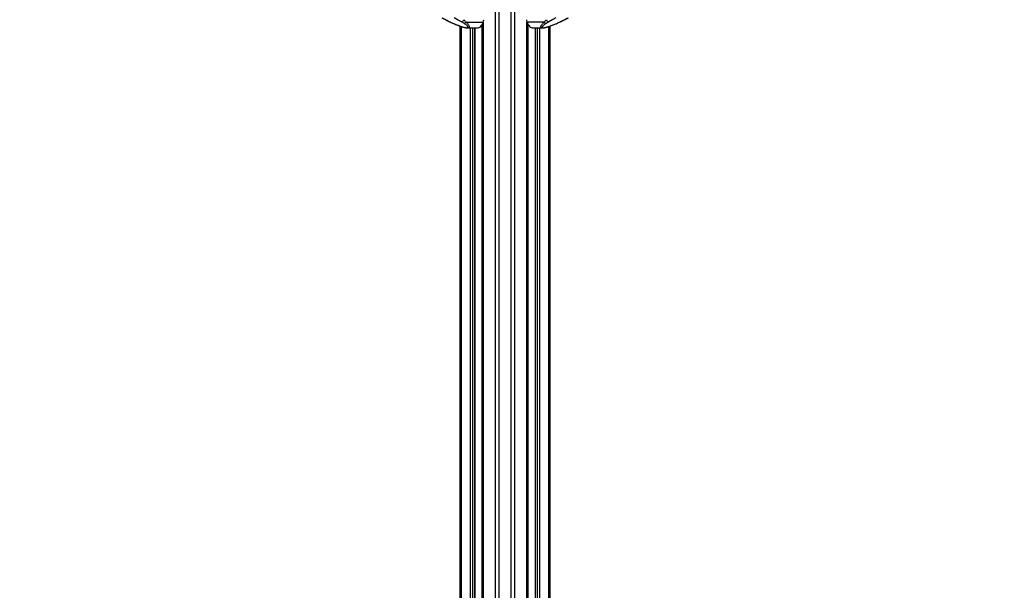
# Paper-space layout '3M DUO Wall Base Bracket' of a CAD drawing. Header units: millimetres. Extents: x 10 to 10067, y 20 to 7950.
# Tile 20 of 114: x 2826 to 4428, y 1858 to 2785. Entities that reach past the tile are written whole.
import ezdxf

# ---------------------------------------------------------------- set-up
doc = ezdxf.new("R2010")
doc.units = ezdxf.units.MM
doc.layers.add('COMPONENT_GEOMETRY', color=7, linetype='Continuous')
doc.styles.add('SLDTEXTSTYLE0', font='TXT', dxfattribs={"width": 0.75})
doc.dimstyles.new('SLDDIMSTYLE1', dxfattribs={"dimtxt": 75, "dimasz": 3.302, "dimexe": 0, "dimexo": 0.0625, "dimgap": 18.75, "dimtad": 0, "dimtih": 1, "dimtoh": 1, "dimdec": 0, "dimrnd": 1e-09, "dimzin": 12, "dimdsep": 46, "dimtxsty": 'SLDTEXTSTYLE0', "dimsah": 1, "dimcen": 0.09, "dimadec": 0, "dimazin": 3, "dimtfac": 1, "dimtdec": 0, "dimtofl": 0, "dimtmove": 0, "dimatfit": 3, "dimfxl": 1, "dimfrac": 2, "dimtolj": 1, "dimtzin": 12, "dimarcsym": 0})

# ---------------------------------------------------------------- blocks, each defined once
blk = doc.blocks.new('_D_31')
at = {"layer": 'COMPONENT_GEOMETRY', "color": 7}
for p, q in [((3546.3, 3861.9), (291.4, 3861.9)), ((294.6, 3861.9), (294.6, 2461.2)), ((294.6, 941.4), (294.6, 2342.1)), ((3494.9, 941.4), (291.4, 941.4))]:
    blk.add_line(p, q, dxfattribs=at)
for points in [[(294.6, 3861.9), (294.1, 3858.6), (295.1, 3858.6)], [(294.6, 941.4), (295.1, 944.7), (294.1, 944.7)]]:
    blk.add_solid(points, dxfattribs=at)
at = {"layer": 'COMPONENT_GEOMETRY', "color": 7, "insert": (183.8, 2438.8), "char_height": 75, "attachment_point": 1, "style": 'SLDTEXTSTYLE0'}
blk.add_mtext('2921', dxfattribs=at)
blk = doc.blocks.new('_D_32')
at = {"layer": 'COMPONENT_GEOMETRY', "color": 7}
for p, q in [((6592.4, 3169.2), (6186.1, 3169.2)), ((6189.3, 3169.2), (6189.3, 2114.8)), ((6189.3, 941.4), (6189.3, 1995.7)), ((3736.5, 941.4), (6192.5, 941.4))]:
    blk.add_line(p, q, dxfattribs=at)
for points in [[(6189.3, 3169.2), (6188.8, 3165.9), (6189.8, 3165.9)], [(6189.3, 941.4), (6189.8, 944.7), (6188.8, 944.7)]]:
    blk.add_solid(points, dxfattribs=at)
at = {"layer": 'COMPONENT_GEOMETRY', "color": 7, "insert": (6078.5, 2092.4), "char_height": 75, "attachment_point": 1, "style": 'SLDTEXTSTYLE0'}
blk.add_mtext('2228', dxfattribs=at)

psp = doc.layouts.new('3M DUO Wall Base Bracket')

# ---------------------------------------------------------------- linework, layer by layer
at = {"color": 8, "linetype": 'Continuous', "lineweight": 25}
for p, q in [((3600.16, 977.9), (3600.16, 3851.9)), ((3605.7, 3851.9), (3605.7, 977.9)), ((3625.68, 977.9), (3625.68, 3851.9)), ((3631.22, 3851.9), (3631.22, 977.9)), ((3544.42, 2774.11), (3544.42, 977.9)), ((3559.66, 977.9), (3559.66, 2771.93)), ((3562.74, 2771.93), (3562.74, 1262.84)), ((3566.63, 1266.28), (3566.63, 2771.93)), ((3577.62, 2776.63), (3579.42, 2776.56)), ((3579.42, 2777.2), (3578.08, 2777.25)), ((3578.48, 1272.4), (3578.48, 2776.6)), ((3580.11, 2781.04), (3580.11, 977.9)), ((3651.26, 977.9), (3651.26, 2781.04)), ((3653.3, 2777.25), (3651.96, 2777.2)), ((3651.96, 2776.56), (3653.76, 2776.63)), ((3652.9, 2776.6), (3652.9, 977.9)), ((3664.74, 2771.93), (3664.74, 977.9)), ((3668.63, 977.9), (3668.63, 2771.93)), ((3671.72, 2771.93), (3671.72, 977.9)), ((3686.96, 977.9), (3686.96, 2774.11))]:
    psp.add_line(p, q, dxfattribs=at)
at = {"color": 7, "linetype": 'Continuous', "lineweight": 25}
for p, q in [((3512.71, 2788.32), (3525.38, 2781.99)), ((3706, 2781.99), (3718.66, 2788.32)), ((3526.04, 2781.81), (3530.86, 2779.55)), ((3542.74, 977.9), (3542.74, 2774.68)), ((3548.59, 2779.55), (3544.77, 2781.81)), ((3551.9, 2781.41), (3580.26, 2781.41)), ((3554.32, 2771.93), (3570.11, 2771.93)), ((3566.85, 1266.39), (3566.85, 2771.93)), ((3575.06, 2774.06), (3576.12, 2774.06)), ((3576.12, 2774.06), (3576.12, 2774.96)), ((3577.62, 2776.63), (3579.42, 2776.56)), ((3579.42, 2779.5), (3579.42, 977.9)), ((3679.48, 2781.41), (3651.12, 2781.41)), ((3651.96, 977.9), (3651.96, 2779.5)), ((3651.96, 2776.56), (3653.76, 2776.63)), ((3655.26, 2774.96), (3655.26, 2774.06)), ((3656.32, 2774.06), (3655.26, 2774.06)), ((3661.27, 2771.93), (3677.06, 2771.93)), ((3664.53, 2771.93), (3664.53, 977.9)), ((3686.61, 2781.81), (3682.78, 2779.55)), ((3688.64, 2774.68), (3688.64, 977.9)), ((3700.52, 2779.55), (3705.34, 2781.81))]:
    psp.add_line(p, q, dxfattribs=at)
at = {"color": 7, "linetype": 'Continuous', "lineweight": 25, "flags": 128}
for points in [[(3513.37, 2788.15), (3518.87, 2785.4), (3526.04, 2781.81)], [(3544.77, 2781.81), (3539.65, 2784.56), (3532.98, 2788.15)], [(3698.4, 2788.15), (3693.28, 2785.4), (3686.61, 2781.81)], [(3705.34, 2781.81), (3710.84, 2784.56), (3718.01, 2788.15)], [(3525.38, 2781.99), (3525.59, 2781.9), (3526.04, 2781.81)]]:
    psp.add_lwpolyline(points, dxfattribs=at)
at = {"color": 8, "linetype": 'Continuous', "lineweight": 25, "flags": 128}
for points in [[(3530.36, 2779.64), (3530.57, 2779.57), (3530.86, 2779.55)], [(3701.01, 2779.64), (3700.81, 2779.57), (3700.52, 2779.55)], [(3706, 2781.99), (3705.79, 2781.9), (3705.34, 2781.81)]]:
    psp.add_lwpolyline(points, dxfattribs=at)
at = {"color": 7, "linetype": 'Continuous', "lineweight": 25}
for centre, radius, start, end in [((3543.92, 2786.36), 4.63, 280.5843, 345.2323), ((3548.43, 2783.72), 4.17, 272.27334, 326.4098), ((3569.96, 2781.87), 9.94, 270.82875, 308.25547), ((3564.75, 2786.88), 16.45, 308.81889, 340.57441), ((3567.91, 2786.03), 13.19, 339.46728, 356.29628), ((3663.47, 2786.03), 13.19, 183.70372, 200.53272), ((3666.63, 2786.88), 16.45, 199.42559, 231.18111), ((3661.41, 2781.87), 9.94, 231.74453, 269.17125), ((3682.95, 2783.72), 4.17, 213.5902, 267.72666), ((3687.46, 2786.36), 4.63, 194.7677, 259.4157)]:
    psp.add_arc(centre, radius, start, end, dxfattribs=at)
for points, knots in [([(3525.4, 2781.99), (3525.72, 2781.82), (3526.83, 2781.26), (3528.49, 2780.47), (3529.89, 2779.86), (3530.37, 2779.64)], [0, 0, 0, 0, 0.2108043, 0.725035, 1, 1, 1, 1]), ([(3530.36, 2779.64), (3531.36, 2779.2), (3533.43, 2778.3), (3536.53, 2777.02), (3539.52, 2775.84), (3542.23, 2774.84), (3544.68, 2774.01), (3546.84, 2773.33), (3548.74, 2772.8), (3550.47, 2772.39), (3552.07, 2772.1), (3553.35, 2771.94), (3554.06, 2771.95), (3554.32, 2771.96)], [0, 0, 0, 0, 0.1404087, 0.2892934, 0.413942, 0.5268379, 0.6254751, 0.7075514, 0.779599, 0.844238, 0.9050638, 0.9657103, 1, 1, 1, 1]), ([(3530.86, 2779.55), (3532.49, 2778.84), (3535.59, 2777.5), (3540.46, 2775.57), (3544.43, 2774.18), (3547.48, 2773.25), (3549.59, 2772.7), (3551.6, 2772.29), (3553.28, 2772.14), (3554.47, 2772.23), (3555.25, 2772.62), (3555.36, 2773.26), (3555.03, 2774.03), (3554.31, 2775.01), (3553, 2776.31), (3550.98, 2777.92), (3549.39, 2779.01), (3548.59, 2779.55)], [0, 0, 0, 0, 0.1200439, 0.2271718, 0.3338359, 0.3739226, 0.4139051, 0.4609803, 0.4957187, 0.5304593, 0.571625, 0.6316941, 0.6777421, 0.7238543, 0.8156716, 0.907871, 1, 1, 1, 1]), ([(3548.39, 2785.18), (3549.06, 2784.55), (3550.39, 2783.29), (3551.4, 2782.04), (3551.9, 2781.41)], [0, 0, 0, 0, 0.4969511, 1, 1, 1, 1]), ([(3682.78, 2779.55), (3681.76, 2778.84), (3679.83, 2777.5), (3677.54, 2775.57), (3676.38, 2774.18), (3676.05, 2773.25), (3676.13, 2772.7), (3676.66, 2772.29), (3677.78, 2772.14), (3679.3, 2772.23), (3681.49, 2772.62), (3683.96, 2773.26), (3686.43, 2774.03), (3689.33, 2775.01), (3692.82, 2776.31), (3696.78, 2777.92), (3699.27, 2779.01), (3700.52, 2779.55)], [0, 0, 0, 0, 0.1200439, 0.2271718, 0.3338359, 0.3739226, 0.4139051, 0.4609803, 0.4957187, 0.5304593, 0.571625, 0.6316941, 0.6777421, 0.7238543, 0.8156716, 0.907871, 1, 1, 1, 1]), ([(3677.12, 2771.95), (3677.34, 2771.95), (3678.03, 2771.94), (3679.3, 2772.1), (3680.91, 2772.39), (3682.62, 2772.8), (3684.45, 2773.3), (3686.44, 2773.93), (3688.68, 2774.68), (3691.18, 2775.58), (3693.93, 2776.65), (3696.94, 2777.88), (3699.34, 2778.89), (3700.71, 2779.51), (3701.01, 2779.64)], [0, 0, 0, 0, 0.0292769, 0.0927741, 0.154214, 0.2182041, 0.2877092, 0.3650636, 0.4516336, 0.5558648, 0.6735877, 0.8037363, 0.9560521, 1, 1, 1, 1]), ([(3679.48, 2781.41), (3679.97, 2782.03), (3680.98, 2783.28), (3682.31, 2784.54), (3682.99, 2785.18)], [0, 0, 0, 0, 0.4966175, 1, 1, 1, 1]), ([(3701.01, 2779.64), (3701.59, 2779.9), (3703.1, 2780.57), (3704.74, 2781.36), (3705.77, 2781.88), (3705.99, 2781.99)], [0, 0, 0, 0, 0.33146752, 0.85676898, 1, 1, 1, 1])]:
    psp.add_open_spline(points, degree=3, knots=knots, dxfattribs=at)
at = {"color": 8, "linetype": 'Continuous', "lineweight": 25}
for points, knots in [([(3551.9, 2781.41), (3552.98, 2780.36), (3554.61, 2778.78), (3556.18, 2776.74), (3556.96, 2775.41), (3557.33, 2774.3), (3557.37, 2773.31), (3556.89, 2772.49), (3555.79, 2772), (3554.76, 2771.96), (3554.32, 2771.95)], [0, 0, 0, 0, 0.2614476, 0.3953116, 0.5290565, 0.6207276, 0.7135797, 0.8397939, 0.930624, 1, 1, 1, 1]), ([(3677.12, 2771.95), (3677.03, 2771.94), (3676.35, 2771.9), (3675.34, 2772.1), (3674.43, 2772.58), (3674.05, 2773.31), (3674.01, 2774.14), (3674.3, 2775.13), (3675.11, 2776.65), (3676.71, 2778.74), (3678.53, 2780.5), (3679.48, 2781.41)], [0, 0, 0, 0, 0.0125651, 0.0909153, 0.1933014, 0.2746545, 0.3579725, 0.4599337, 0.5619954, 0.7729695, 1, 1, 1, 1])]:
    psp.add_open_spline(points, degree=3, knots=knots, dxfattribs=at)

# ---------------------------------------------------------------- dimensions: what is measured, and where the dimension line sits
at = {"layer": 'COMPONENT_GEOMETRY', "color": 7}
for base, p1, p2, picture, middle in [((294.58866511, 941.39902888), (3547.60804384, 3861.89902888), (3496.18912022, 941.39902888), '_D_31', (294.58866511, 2401.64902888)), ((6189.3, 3169.16), (3735.19, 941.4), (6593.64, 3169.16), '_D_32', (6189.3, 2055.28))]:
    dim = psp.add_linear_dim(base=base, p1=p1, p2=p2, angle=90, dimstyle='SLDDIMSTYLE1', dxfattribs=at)
    dim.commit()
    dim.dimension.update_dxf_attribs({"geometry": picture, "text_midpoint": middle, "dimtype": 160})

doc.saveas('drawing.dxf')
